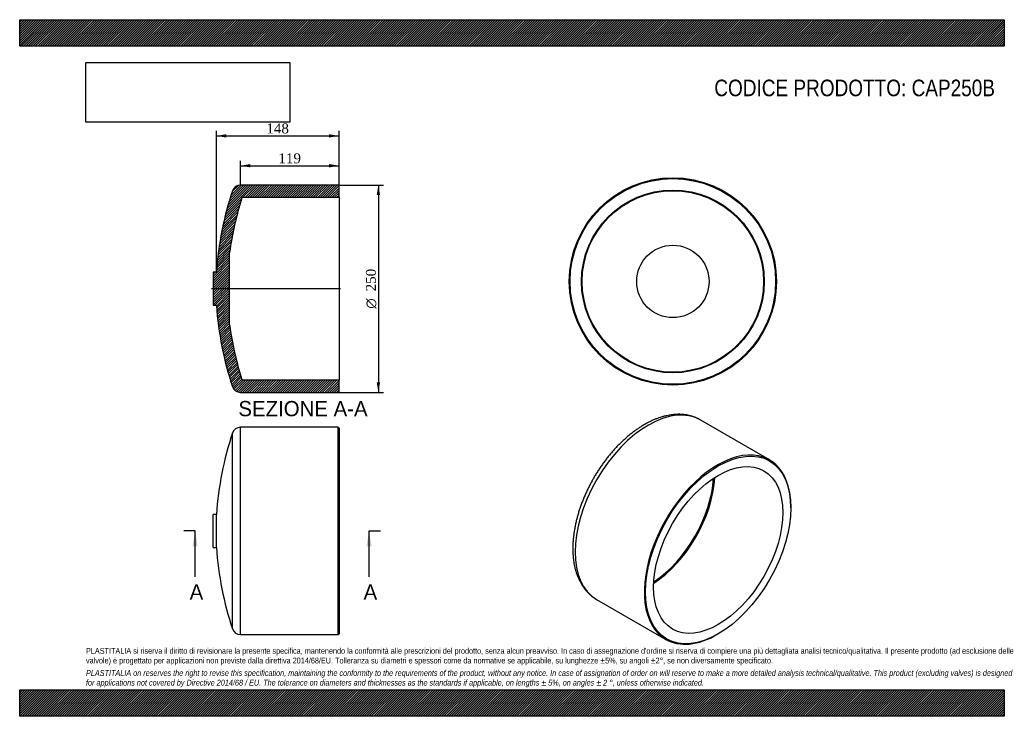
# Model space of a CAD drawing. Header units: millimetres. Extents: x 0 to 1188, y 0 to 840.
import ezdxf
from ezdxf.enums import TextEntityAlignment as Align
from ezdxf.lldxf.tags import DXFTag

# ---------------------------------------------------------------- set-up
doc = ezdxf.new("R2010")
doc.units = ezdxf.units.MM
doc.header["$LTSCALE"] = 4
for name, color, linetype in [('CAP250B', 7, 'Continuous'), ('Default', 7, 'Continuous'), ('DV3_Default', 7, 'Continuous')]:
    doc.layers.add(name, color=color, linetype=linetype)
doc.styles.add('SEACAD_Solid_Edge_ANSI', font='seans.ttf')
doc.styles.add('SEACAD_Solid_Edge_ANSI1_Symbols', font='semeca1.ttf')
doc.styles.add('SEACAD_Times_New_Roman', font='times.ttf')
tags = doc.linetypes.add('CENTER2', pattern=[28.575000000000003, 19.05, -3.175, 3.175, -3.175]).pattern_tags.tags
tags[10:11] = [DXFTag(74, 4), DXFTag(75, 0), DXFTag(340, '0'), DXFTag(46, 0.0), DXFTag(50, 0.0), DXFTag(44, 0.0), DXFTag(45, 0.0)]
tags[8:9] = [DXFTag(74, 4), DXFTag(75, 0), DXFTag(340, '0'), DXFTag(46, 0.0), DXFTag(50, 0.0), DXFTag(44, 0.0), DXFTag(45, 0.0)]
tags[6:7] = [DXFTag(74, 4), DXFTag(75, 0), DXFTag(340, '0'), DXFTag(46, 0.0), DXFTag(50, 0.0), DXFTag(44, 0.0), DXFTag(45, 0.0)]
tags[4:5] = [DXFTag(74, 4), DXFTag(75, 0), DXFTag(340, '0'), DXFTag(46, 0.0), DXFTag(50, 0.0), DXFTag(44, 0.0), DXFTag(45, 0.0)]
doc.dimstyles.new('ANSImm', dxfattribs={"dimtxt": 12, "dimasz": 12, "dimexe": 6, "dimexo": 0, "dimgap": 3, "dimtad": 1, "dimdsep": 46, "dimtxsty": 'SEACAD_Times_New_Roman', "dimblk1": '_SE_FILLED', "dimblk2": '_SE_FILLED', "dimsah": 1, "dimcen": 6, "dimazin": 0, "dimtfac": 0.85, "dimtdec": 3, "dimtofl": 0, "dimtmove": 0, "dimatfit": 3, "dimfxl": 1, "dimarcsym": 0})
picture_1 = doc.add_image_def('image1.jpg', size_in_pixel=(4302, 1260))
pattern_1 = [(45, (0, 0), (-1.414213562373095, 1.414213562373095), [])]

# ---------------------------------------------------------------- blocks, each defined once
blk = doc.blocks.new('SE')
at = {"layer": 'CAP250B', "color": 7, "linetype": 'Continuous'}
for p, q in [((266.2757146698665, 98.49657760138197), (266.2757146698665, 348.496577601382)), ((384.2757146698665, 348.496577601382), (266.2757146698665, 348.496577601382)), ((384.2757146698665, 98.49657760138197), (384.2757146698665, 348.496577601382)), ((385.2757146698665, 347.496577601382), (384.2757146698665, 348.496577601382)), ((385.2757146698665, 347.496577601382), (385.2757146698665, 99.496577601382)), ((256.8660264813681, 105.2723581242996), (256.8660264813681, 341.7207970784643)), ((233.2757146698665, 203.496577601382), (233.2757146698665, 243.496577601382)), ((237.2757146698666, 243.496577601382), (233.2757146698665, 243.496577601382)), ((237.2757146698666, 203.4965776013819), (237.2757146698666, 243.496577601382)), ((233.2757146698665, 203.4965776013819), (237.2757146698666, 203.4965776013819)), ((266.2757146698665, 98.49657760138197), (384.2757146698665, 98.49657760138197)), ((384.2757146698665, 98.49657760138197), (385.2757146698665, 99.49657760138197))]:
    blk.add_line(p, q, dxfattribs=at)
for centre, radius, start, end in [((266.2757146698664, 338.5749580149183), 9.921619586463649, 89.99999999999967, 161.5142308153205), ((635.4829115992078, 215.1419175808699), 399.2154285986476, 161.5142308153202, 175.9270827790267), ((635.4829115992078, 231.8512376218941), 399.2154285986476, 184.0729172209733, 198.4857691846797), ((266.2757146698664, 108.4181971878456), 9.921619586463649, 198.4857691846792, 270.0000000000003)]:
    blk.add_arc(centre, radius, start, end, dxfattribs=at)
blk = doc.blocks.new('SE1')
at = {"layer": 'CAP250B', "color": 7, "linetype": 'Continuous'}
for p, q in [((904.585249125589, 309.2499929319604), (821.1466489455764, 357.4232912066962)), ((930.4735967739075, 251.2113571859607), (930.4735967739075, 252.0278537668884)), ((696.1466489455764, 140.9169402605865), (779.585249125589, 92.74364198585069)), ((842.085249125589, 98.93474484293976), (842.7923559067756, 99.34299313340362))]:
    blk.add_line(p, q, dxfattribs=at)
for centre, major_axis, ratio, start_param, end_param in [((758.6466489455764, 249.1701157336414), (-62.50000000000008, -108.2531754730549), 0.5773502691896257, 3.141592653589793, 6.283185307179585), ((842.085249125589, 200.9968174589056), (-62.50000000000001, -108.2531754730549), 0.5773502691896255, 2.356194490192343, 6.283185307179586), ((760.7679692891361, 247.9453708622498), (-55.09999999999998, -95.43599949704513), 0.5773502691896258, 0.839520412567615, 2.302072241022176), ((759.9816926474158, 248.3993278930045), (-54.69437167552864, -94.73343063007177), 0.5773502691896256, 0.8512647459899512, 2.290327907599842), ((842.085249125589, 200.9968174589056), (-62.50000000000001, -108.2531754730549), 0.5773502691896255, 1.746229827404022e-16, 0.7853981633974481)]:
    blk.add_ellipse(centre, major_axis=major_axis, ratio=ratio, start_param=start_param, end_param=end_param, dxfattribs=at)
for major_axis, ratio in [((62.00000000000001, 107.3871500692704), 0.5773502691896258), ((-55.10000000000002, -95.43599949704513), 0.5773502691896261)]:
    blk.add_ellipse((842.7923559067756, 200.5885691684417), major_axis=major_axis, ratio=ratio, dxfattribs=at)
for points, knots in [([(821.0746468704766, 357.435330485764), (820.5370585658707, 357.7510456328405), (819.2332478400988, 358.5119310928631), (816.7661721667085, 359.6960644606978), (813.8642154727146, 360.8926185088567), (810.847284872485, 361.9098448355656), (807.7542691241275, 362.7399684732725), (804.5792381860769, 363.3833068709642), (801.328443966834, 363.8378109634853), (798.0051776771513, 364.1019607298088), (794.6140344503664, 364.1741182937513), (791.1599045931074, 364.0528762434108), (787.648331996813, 363.7371586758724), (784.085420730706, 363.2263801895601), (780.4778198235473, 362.520576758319), (776.8325010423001, 361.6204290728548), (773.1570018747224, 360.5274974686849), (769.4578257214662, 359.2434217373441), (765.7457319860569, 357.7727879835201), (762.0152846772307, 356.1120864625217), (758.3834977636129, 354.3215006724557), (755.5259153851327, 352.7773423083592), (754.0833876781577, 351.951722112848), (753.6858391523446, 351.7235944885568)], [0, 0, 0, 0, 0.02625377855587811, 0.07485653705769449, 0.1234745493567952, 0.1721828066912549, 0.2210516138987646, 0.2701435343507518, 0.3195106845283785, 0.3691925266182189, 0.4192143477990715, 0.4695866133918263, 0.5203053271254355, 0.5713534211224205, 0.6227030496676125, 0.6743185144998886, 0.7261594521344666, 0.7781838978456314, 0.830350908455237, 0.8826225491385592, 0.9349651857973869, 0.9846898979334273, 1, 1, 1, 1]), ([(753.6858391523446, 351.7235944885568), (752.9628686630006, 351.3015398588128), (751.1941345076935, 350.2648699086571), (747.9993989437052, 348.2594047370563), (744.3540887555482, 345.7953944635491), (740.7064097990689, 343.1525563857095), (737.10143802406, 340.361628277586), (733.5339027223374, 337.4209322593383), (730.011919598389, 334.337672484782), (726.5398802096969, 331.1168278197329), (723.1230504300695, 327.7641257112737), (719.7663519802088, 324.2852478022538), (716.4746956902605, 320.6860439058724), (713.2528951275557, 316.9724751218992), (710.1056890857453, 313.1506280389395), (707.0377322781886, 309.22670828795), (704.0535925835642, 305.2070379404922), (701.1577451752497, 301.0980502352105), (698.3545666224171, 296.9062834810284), (695.6483285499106, 292.6383737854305), (693.043191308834, 288.3010468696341), (690.5432042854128, 283.9011204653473), (688.1523078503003, 279.445512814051), (685.8743090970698, 274.9412047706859), (683.712871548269, 270.39521647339), (681.6715053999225, 265.8145775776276), (679.7535799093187, 261.2063455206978), (677.9623211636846, 256.5775951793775), (676.3008107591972, 251.93540902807), (674.7719854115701, 247.2868680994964), (673.3786374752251, 242.6390440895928), (672.1234162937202, 237.9989930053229), (671.0088302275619, 233.373750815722), (670.0372491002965, 228.7703316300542), (669.2109066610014, 224.1957289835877), (668.5319024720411, 219.6569208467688), (668.00220238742, 215.1608789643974), (667.6236364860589, 210.7145830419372), (667.3978929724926, 206.3250400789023), (667.3265061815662, 201.9993087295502), (667.4108364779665, 197.7445279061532), (667.6520310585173, 193.5680963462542), (668.0509571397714, 189.4776088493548), (668.6081319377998, 185.4808481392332), (669.3236736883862, 181.5856519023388), (670.1972176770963, 177.7999767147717), (671.2278263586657, 174.1318671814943), (672.4139087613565, 170.5893636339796), (673.7531608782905, 167.1803712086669), (675.2425396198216, 163.9124999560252), (676.8782885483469, 160.7928846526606), (678.6559966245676, 157.8280355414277), (680.5707753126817, 155.0236414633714), (682.617212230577, 152.3847302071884), (684.7902966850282, 149.9147810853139), (687.0828108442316, 147.6190196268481), (689.4957393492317, 145.4925574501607), (692.0004038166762, 143.5648254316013), (694.2742948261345, 142.0121397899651), (695.5931321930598, 141.2600510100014), (696.1410871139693, 140.949588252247)], [0, 0, 0, 0, 0.009427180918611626, 0.02715904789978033, 0.04488166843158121, 0.06259557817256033, 0.08029841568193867, 0.09798869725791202, 0.1156656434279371, 0.1333290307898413, 0.1509790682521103, 0.1686162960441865, 0.186241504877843, 0.2038556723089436, 0.2214599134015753, 0.23905544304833, 0.256643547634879, 0.2742255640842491, 0.2918028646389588, 0.309376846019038, 0.3269489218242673, 0.3445205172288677, 0.3620929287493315, 0.3796672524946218, 0.3972449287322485, 0.414827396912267, 0.4324160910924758, 0.4500124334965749, 0.46761782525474, 0.4852336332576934, 0.5028611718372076, 0.5205016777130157, 0.5381562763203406, 0.5558259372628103, 0.57351141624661, 0.5912131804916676, 0.6089313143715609, 0.6266654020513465, 0.6444143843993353, 0.6621763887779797, 0.6799485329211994, 0.6977267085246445, 0.715503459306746, 0.7332706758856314, 0.7510187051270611, 0.7687360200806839, 0.7864093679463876, 0.8040241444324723, 0.8215650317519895, 0.8390169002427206, 0.8563659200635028, 0.8736007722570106, 0.8907138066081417, 0.9077019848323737, 0.9245674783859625, 0.9413178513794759, 0.9579658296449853, 0.9745287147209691, 0.991027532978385, 1, 1, 1, 1])]:
    blk.add_open_spline(points, degree=3, knots=knots, dxfattribs=at)
blk = doc.blocks.new('SE3')
at = {"color": 7, "linetype": 'Continuous', "style": 'SEACAD_Solid_Edge_ANSI'}
blk.add_text('A', height=18.4, dxfattribs=at).set_placement((414.910917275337, 159.096577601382), align=Align.TOP_LEFT)
blk = doc.blocks.new('SE4')
at = {"color": 7, "linetype": 'Continuous', "style": 'SEACAD_Solid_Edge_ANSI'}
blk.add_text('A', height=18.4, dxfattribs=at).set_placement((205.0627660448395, 159.096577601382), align=Align.TOP_LEFT)
blk = doc.blocks.new('SEANNOT_GROUP')
at = {"linetype": 'Continuous'}
blk.add_hatch(color=7, dxfattribs=at).paths.add_polyline_path([(424.6101421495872, 205.0965771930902), (421.5434754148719, 223.496577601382), (418.4768086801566, 205.0965771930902)])
at = {"color": 7, "linetype": 'Continuous'}
blk.add_lwpolyline([(421.5434754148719, 168.296577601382), (421.5434754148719, 223.496577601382)], dxfattribs=at)
blk = doc.blocks.new('SEANNOT_GROUP1')
at = {"linetype": 'Continuous'}
blk.add_hatch(color=7, dxfattribs=at).paths.add_polyline_path([(214.7619909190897, 205.0965771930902), (211.6953241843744, 223.496577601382), (208.6286574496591, 205.0965771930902)])
at = {"color": 7, "linetype": 'Continuous'}
blk.add_lwpolyline([(211.6953241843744, 168.296577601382), (211.6953241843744, 223.496577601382)], dxfattribs=at)
blk = doc.blocks.new('SE2')
at = {"layer": 'Default', "color": 7, "linetype": 'CENTER2'}
for p, q in [((211.6953241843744, 223.496577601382), (197.8953241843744, 223.496577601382)), ((421.5434754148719, 223.496577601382), (435.3434754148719, 223.496577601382))]:
    blk.add_line(p, q, dxfattribs=at)
at = {"layer": 'Default', "color": 7, "linetype": 'CENTER2', "const_width": 0.0001}
blk.add_lwpolyline([(421.5434754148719, 223.496577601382), (211.6953241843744, 223.496577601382)], dxfattribs=at)
at = {"layer": 'Default'}
for name in ['SEANNOT_GROUP1', 'SEANNOT_GROUP', 'SE4', 'SE3']:
    blk.add_blockref(name, (0, 0), dxfattribs=at)
blk = doc.blocks.new('SE5')
at = {"layer": 'CAP250B', "linetype": 'Continuous'}
h = blk.add_hatch(dxfattribs=at)
h.set_pattern_fill('LINE', scale=0.6299212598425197, angle=45, style=0)
h.set_pattern_definition(pattern_1)
edge = h.paths.add_edge_path()
edge.add_line((384.2757146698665, 390.6111448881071), (385.2757146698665, 391.6111448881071))
edge.add_line((385.2757146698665, 391.6111448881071), (385.2757146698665, 405.4111448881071))
edge.add_line((385.2757146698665, 405.4111448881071), (269.2757146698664, 405.4111448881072))
edge.add_arc((269.2757146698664, 406.5788390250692), 1.167694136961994, 197.7731460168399, 270, ccw=False)
edge.add_arc((635.4829115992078, 523.9658049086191), 385.729016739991, 187.7483821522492, 197.7731460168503, ccw=False)
edge.add_line((253.2757146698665, 471.9606804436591), (253.2757146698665, 559.2616093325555))
edge.add_arc((635.4829115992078, 507.256484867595), 385.729016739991, 162.2268539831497, 172.2516178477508, ccw=False)
edge.add_arc((269.2757146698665, 624.6434507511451), 1.167694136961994, 90, 162.226853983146, ccw=False)
edge.add_line((269.2757146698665, 625.8111448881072), (385.2757146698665, 625.811144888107))
edge.add_line((385.2757146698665, 625.811144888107), (385.2757146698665, 639.6111448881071))
edge.add_line((385.2757146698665, 639.6111448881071), (384.2757146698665, 640.6111448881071))
edge.add_line((384.2757146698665, 640.6111448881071), (266.2757146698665, 640.6111448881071))
edge.add_arc((266.2757146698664, 630.6895253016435), 9.921619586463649, 89.99999999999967, 161.5142308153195)
edge.add_arc((635.4829115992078, 507.256484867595), 399.2154285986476, 161.5142308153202, 175.9270827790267)
edge.add_line((237.2757146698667, 535.6111448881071), (233.2757146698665, 535.6111448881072))
edge.add_line((233.2757146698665, 535.6111448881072), (233.2757146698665, 495.611144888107))
edge.add_line((233.2757146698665, 495.6111448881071), (237.2757146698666, 495.611144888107))
edge.add_arc((635.4829115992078, 523.9658049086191), 399.2154285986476, 184.0729172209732, 198.4857691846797)
edge.add_arc((266.2757146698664, 400.5327644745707), 9.921619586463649, 198.4857691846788, 270.0000000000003)
edge.add_line((266.2757146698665, 390.6111448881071), (384.2757146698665, 390.6111448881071))
at = {"layer": 'CAP250B', "color": 7, "linetype": 'Continuous'}
for p, q in [((384.2757146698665, 640.6111448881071), (266.2757146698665, 640.6111448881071)), ((385.2757146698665, 639.6111448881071), (384.2757146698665, 640.6111448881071)), ((385.2757146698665, 625.811144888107), (385.2757146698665, 639.611144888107)), ((269.2757146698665, 625.811144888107), (385.2757146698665, 625.811144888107)), ((385.2757146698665, 625.811144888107), (385.2757146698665, 405.4111448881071)), ((253.2757146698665, 471.9606804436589), (253.2757146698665, 559.2616093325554)), ((233.2757146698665, 535.6111448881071), (233.2757146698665, 495.611144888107)), ((237.2757146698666, 535.6111448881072), (233.2757146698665, 535.6111448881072)), ((233.2757146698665, 495.6111448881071), (237.2757146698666, 495.611144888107)), ((385.2757146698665, 405.4111448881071), (269.2757146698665, 405.4111448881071)), ((385.2757146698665, 391.6111448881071), (385.2757146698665, 405.4111448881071)), ((266.2757146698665, 390.6111448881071), (384.2757146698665, 390.6111448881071)), ((384.2757146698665, 390.6111448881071), (385.2757146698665, 391.6111448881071))]:
    blk.add_line(p, q, dxfattribs=at)
for centre, radius, start, end in [((635.4829115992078, 507.256484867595), 399.2154285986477, 161.5142308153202, 175.9270827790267), ((266.2757146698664, 630.6895253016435), 9.921619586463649, 89.99999999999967, 161.5142308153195), ((635.4829115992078, 507.256484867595), 385.729016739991, 162.2268539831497, 172.2516178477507), ((269.2757146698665, 624.6434507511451), 1.167694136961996, 90, 162.226853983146), ((635.4829115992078, 523.9658049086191), 399.2154285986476, 184.0729172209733, 198.4857691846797), ((635.4829115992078, 523.9658049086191), 385.729016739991, 187.7483821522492, 197.7731460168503), ((269.2757146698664, 406.5788390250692), 1.167694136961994, 197.7731460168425, 270), ((266.2757146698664, 400.5327644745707), 9.921619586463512, 198.4857691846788, 270.0000000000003)]:
    blk.add_arc(centre, radius, start, end, dxfattribs=at)
at = {"layer": 'DV3_Default', "color": 7, "linetype": 'CENTER2'}
blk.add_line((387.0257146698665, 515.6111448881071), (231.5257146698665, 515.6111448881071), dxfattribs=at)
blk = doc.blocks.new('SE6')
at = {"layer": 'CAP250B', "color": 7, "linetype": 'Continuous'}
for radius in [125, 124, 110.2, 109.3887433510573, 43.65046444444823]:
    blk.add_circle((788.0845077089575, 524.3753021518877), radius, dxfattribs=at)
blk = doc.blocks.new('GDimGGroup')
at = {"layer": 'Default', "linetype": 'Continuous'}
for points in [[(434.7843103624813, 628.611144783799), (432.7843103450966, 640.6111448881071), (430.7843103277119, 628.611144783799)], [(434.7843103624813, 402.6111449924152), (430.7843103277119, 402.6111449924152), (432.7843103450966, 390.6111448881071)]]:
    blk.add_hatch(color=7, dxfattribs=at).paths.add_polyline_path(points)
at = {"layer": 'Default', "color": 7, "linetype": 'Continuous'}
for p, q in [((384.2757146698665, 640.6111448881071), (438.7843103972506, 640.6111448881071)), ((432.7843103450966, 640.6111448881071), (432.7843103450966, 390.6111448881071)), ((384.2757146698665, 390.6111448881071), (438.7843103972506, 390.6111448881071))]:
    blk.add_line(p, q, dxfattribs=at)
for s, style, p in [('250', 'SEACAD_Times_New_Roman', (417.7843103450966, 512.4039610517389)), ('O', 'SEACAD_Solid_Edge_ANSI1_Symbols', (417.7843103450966, 491.5197505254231))]:
    blk.add_text(s, height=12, rotation=90, dxfattribs=dict(at, style=style)).set_placement(p, align=Align.TOP_LEFT)
blk = doc.blocks.new('DMBLK17')
at = {"layer": 'Default', "linetype": 'Continuous'}
for points in [[(278.2757147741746, 665.8860844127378), (266.2757146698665, 663.8860843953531), (278.2757147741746, 661.8860843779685)], [(373.275717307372, 665.8860844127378), (373.275717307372, 661.8860843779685), (385.2757174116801, 663.8860843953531)]]:
    blk.add_hatch(color=7, dxfattribs=at).paths.add_polyline_path(points)
at = {"layer": 'Default', "color": 7, "linetype": 'Continuous'}
for p, q in [((266.2757146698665, 640.6111448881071), (266.2757146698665, 669.8860844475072)), ((385.2757146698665, 639.6111448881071), (385.2757146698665, 669.8860844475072)), ((266.2757146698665, 663.8860843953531), (385.2757174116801, 663.8860843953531))]:
    blk.add_line(p, q, dxfattribs=at)
at = {"layer": 'Default', "color": 7, "linetype": 'Continuous', "style": 'SEACAD_Times_New_Roman'}
blk.add_text('119', height=12, dxfattribs=at).set_placement((312.1264269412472, 678.8860843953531), align=Align.TOP_LEFT)
blk = doc.blocks.new('_SE_FILLED')
at = {"color": 0}
blk.add_line((0, 0), (-1, 0), dxfattribs=at)
blk.add_solid([(0, 0), (-1, -0.1665), (-1, 0.1665), (0, 0)], dxfattribs=at)
blk = doc.blocks.new('DMBLK18')
at = {"layer": 'Default', "linetype": 'Continuous'}
for points in [[(249.2757147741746, 701.8860907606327), (237.2757146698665, 699.886090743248), (249.2757147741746, 697.8860907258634)], [(373.275716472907, 701.8860907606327), (373.275716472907, 697.8860907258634), (385.2757165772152, 699.886090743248)]]:
    blk.add_hatch(color=7, dxfattribs=at).paths.add_polyline_path(points)
at = {"layer": 'Default', "color": 7, "linetype": 'Continuous'}
for p, q in [((237.2757146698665, 535.6111448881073), (237.2757146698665, 705.8860907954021)), ((385.2757146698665, 625.811144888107), (385.2757146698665, 705.8860907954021)), ((237.2757146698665, 699.886090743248), (385.2757165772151, 699.886090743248))]:
    blk.add_line(p, q, dxfattribs=at)
at = {"layer": 'Default', "color": 7, "linetype": 'Continuous', "style": 'SEACAD_Times_New_Roman'}
blk.add_text('148', height=12, dxfattribs=at).set_placement((297.6264265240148, 714.886090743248), align=Align.TOP_LEFT)

msp = doc.modelspace()

# ---------------------------------------------------------------- hatches: boundary and pattern name
at = {"layer": 'Default', "linetype": 'Continuous'}
h = msp.add_hatch(dxfattribs=at)
h.set_pattern_fill('LINE', scale=0.6299212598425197, angle=45, style=0)
h.set_pattern_definition(pattern_1)
h.paths.add_polyline_path([(1188, 808.0000131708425), (1188, 840.0000131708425), (1.020126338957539e-05, 840.0000131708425), (1.020126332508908e-05, 808.0000131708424)])
for points in [[(1188, 808.0000131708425), (1188, 840.0000131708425), (1.020126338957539e-05, 840.0000131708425), (1.020126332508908e-05, 808.0000131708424)], [(1187.999983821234, -1.146095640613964e-05), (1187.999983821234, 31.99999999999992), (-1.61787658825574e-05, 31.99999999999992), (-1.61787658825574e-05, -1.146095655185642e-05)]]:
    msp.add_hatch(color=7, dxfattribs=at).paths.add_polyline_path(points)
h = msp.add_hatch(dxfattribs=at)
h.set_pattern_fill('LINE', scale=0.6299212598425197, angle=45, style=0)
h.set_pattern_definition(pattern_1)
h.paths.add_polyline_path([(1187.999983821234, -1.146095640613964e-05), (1187.999983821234, 31.99999999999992), (-1.61787658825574e-05, 31.99999999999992), (-1.61787658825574e-05, -1.146095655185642e-05)])

# ---------------------------------------------------------------- linework, layer by layer
at = {"layer": 'Default', "color": 7, "linetype": 'Continuous'}
for p, q in [((1.020126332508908e-05, 840.0000131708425), (1188, 840.0000131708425)), ((1.020126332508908e-05, 808.0000131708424), (1.020126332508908e-05, 840.0000131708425)), ((1188, 840.0000131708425), (1188, 808.0000131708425)), ((1188, 808.0000131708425), (1.020126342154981e-05, 808.0000131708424)), ((-1.61787658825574e-05, 31.99999999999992), (1187.999983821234, 31.99999999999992)), ((-1.61787658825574e-05, -1.146095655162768e-05), (-1.61787658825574e-05, 31.99999999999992)), ((1187.999983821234, 31.99999999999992), (1187.999983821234, -1.146095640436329e-05)), ((1187.999983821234, -1.146095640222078e-05), (-1.617876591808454e-05, -1.146095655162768e-05))]:
    msp.add_line(p, q, dxfattribs=at)

# ---------------------------------------------------------------- block references
at = {"layer": 'Default'}
for name in ['SE6', 'SE5', 'GDimGGroup', 'SE1', 'SE', 'SE2']:
    msp.add_blockref(name, (0, 0), dxfattribs=at)

# ---------------------------------------------------------------- texts
at = {"layer": 'Default', "color": 7, "linetype": 'Continuous', "style": 'SEACAD_Solid_Edge_ANSI'}
msp.add_text('SEZIONE A-A', height=18.4, dxfattribs=at).set_placement((263.8962325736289, 380.2167232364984), align=Align.TOP_LEFT)
at = {"layer": 'Default', "attachment_point": 1}
for s, insert, char_height, width in [('{\\fArial Narrow|b0||i0||c0|p34;\\C7;\\H20.;\\W1.;CODICE PRODOTTO: CAP250B}', (838.1114572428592, 767.7367112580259), 20, 339.2682222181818), ("{\\fArial Narrow|b0||i0||c0|p34;\\C7;\\H7.;\\W1.;PLASTITALIA si riserva il diritto di revisionare la presente specifica, mantenendo la conformità alle prescrizioni del prodotto, senza alcun preavviso. In caso di assegnazione d'ordine si riserva di compiere una più dettagliata analisi tecnico/qualitativa. Il presente prodotto (ad esclusione delle \\P}{\\fArial Narrow|b0||i0||c0|p34;\\C7;\\H7.;\\W1.;valvole) è progettato per applicazioni non previste dalla direttiva 2014/68/EU. Tolleranza su diametri e spessori come da normative se applicabile, su lunghezze ±5%, su angoli ±2°, se non diversamente specificato.\\P}{\\fArial Narrow|b0||i0||c0|p34;\\C7;\\H2.;\\W1.;   \\P}{\\fArial Narrow|b0||i1||c0|p34;\\C7;\\H7.;\\W1.;PLASTITALIA on reserves the right to revise this specification, maintaining the conformity to the requirements of the product, without any notice. In case of assignation of order on will reserve to make a more detailed analysis technical/qualitative. This product (excluding valves) is designed \\P}{\\fArial Narrow|b0||i1||c0|p34;\\C7;\\H7.;\\W1.;for applications not covered by Directive 2014/68 / EU. The tolerance on diameters and thicknesses as the standards if applicable, on lengths ± 5%, on angles ± 2 °, unless otherwise indicated.\\P}", (79.9999838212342, 82.40946089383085), 7, 1028)]:
    msp.add_mtext(s, dxfattribs=dict(at, insert=insert, char_height=char_height, width=width))

# ---------------------------------------------------------------- dimensions: what is measured, and where the dimension line sits
at = {"layer": 'Default', "color": 7, "linetype": 'Continuous'}
for base, p1, p2, picture, middle in [((385.2757146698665, 699.886090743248), (237.2757146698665, 535.6111448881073), (385.2757146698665, 625.811144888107), 'DMBLK18', (311.2757156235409, 699.886090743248)), ((385.2757146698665, 663.8860843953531), (266.2757146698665, 640.6111448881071), (385.2757146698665, 639.6111448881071), 'DMBLK17', (325.7757160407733, 663.8860843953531))]:
    dim = msp.add_linear_dim(base=base, p1=p1, p2=p2, text='\\A1;<>', dimstyle='ANSImm', dxfattribs=at)
    dim.commit()
    dim.dimension.update_dxf_attribs({"geometry": picture, "text_midpoint": middle, "dimtype": 160})

# ---------------------------------------------------------------- pictures from other files: only their frames are drawn
image = msp.add_image(picture_1, insert=(80.00001020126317, 716.4127117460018), size_in_units=(245.82857142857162, 72.00000000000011))
image.dxf.flags = 7

doc.saveas('drawing.dxf')
